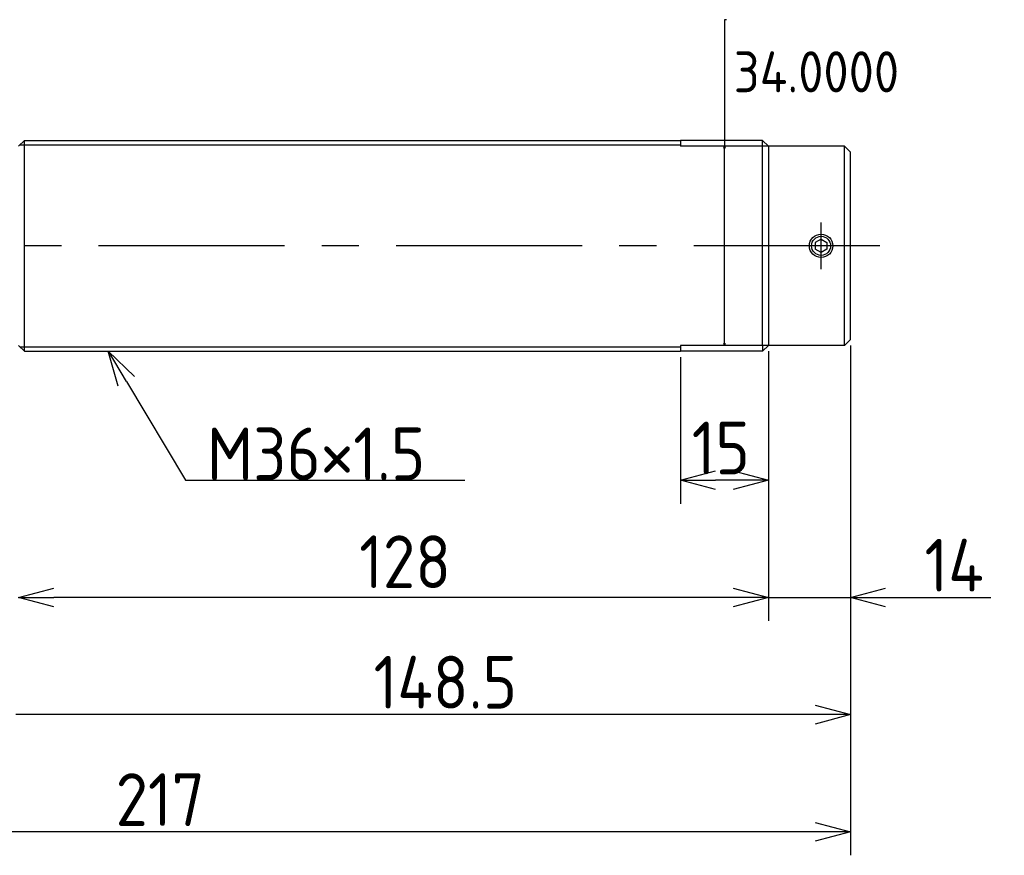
# Model space of a CAD drawing. Extents: x -49 to 475, y 116 to 276.
# Tile 3 of 3: x 307 to 475, y 116 to 259. Entities that reach past the tile are written whole.
import ezdxf

# ---------------------------------------------------------------- set-up
doc = ezdxf.new("R2010")
doc.units = 0
doc.header["$PDMODE"] = 3
doc.header["$PDSIZE"] = 2
doc.linetypes.add('CENTER', pattern=[50.8, 31.75, -6.35, 6.35, -6.35])
doc.linetypes.add('PHANTOM', pattern=[63.5, 31.75, -6.35, 6.35, -6.35, 6.35, -6.35])
doc.layers.get('0').update_dxf_attribs({"linetype": 'CONTINUOUS'})
doc.layers.get('DEFPOINTS').update_dxf_attribs({"linetype": 'CONTINUOUS'})
doc.layers.add('図形', color=7, linetype='CONTINUOUS')
doc.layers.add('寸法_文字', color=3, linetype='CONTINUOUS')
doc.layers.get('0').off()
doc.styles.add('DIMENSION', font='isocp.shx', dxfattribs={"bigfont": 'bigfont.shx'})
doc.dimstyles.get("Standard").update_dxf_attribs({"dimtxt": 0.18, "dimasz": 0.18, "dimexe": 0.18, "dimexo": 0.0625, "dimgap": 0.09, "dimtad": 0, "dimtih": 1, "dimtoh": 1, "dimzin": 0, "dimcen": 0.09, "dimazin": 3, "dimtfac": 1, "dimtofl": 0, "dimtmove": 0, "dimatfit": 3})

# ---------------------------------------------------------------- blocks, each defined once
blk = doc.blocks.new('_OPEN30')
at = {"color": 0, "linetype": 'BYBLOCK'}
for p, q in [((-1, 0.268), (0, 0)), ((0, 0), (-1, -0.268)), ((0, 0), (-1, 0))]:
    blk.add_line(p, q, dxfattribs=at)
blk = doc.blocks.new('*U16')
at = {"layer": '寸法_文字', "color": 3, "style": 'DIMENSION'}
blk.add_text('14', height=9, dxfattribs=at).set_placement((461.15, 161))
blk = doc.blocks.new('*D15')
at = {"layer": 'DEFPOINTS', "color": 0}
for p in [(448.5, 203.999985), (434.5, 202.999985), (434.5, 160)]:
    blk.add_point(p, dxfattribs=at)
at = {"layer": '寸法_文字', "color": 3}
for p, q in [((434.5, 201.999985), (434.5, 156)), ((448.5, 202.999985), (448.5, 156)), ((428.5, 160), (422.5, 160)), ((434.5, 160), (448.5, 160)), ((454.5, 160), (472.5, 160))]:
    blk.add_line(p, q, dxfattribs=at)
at = {"layer": '寸法_文字'}
blk.add_blockref('*U16', (0, 0), dxfattribs=at)
at = {"layer": '寸法_文字', "color": 3, "xscale": 6, "yscale": 6, "zscale": 6}
blk.add_blockref('_OPEN30', (434.5, 160), dxfattribs=at)
at = {"layer": '寸法_文字', "color": 3, "xscale": 6, "yscale": 6, "zscale": 6, "rotation": 180}
blk.add_blockref('_OPEN30', (448.5, 160), dxfattribs=at)
blk = doc.blocks.new('*U20')
at = {"layer": '寸法_文字', "color": 3, "style": 'DIMENSION'}
blk.add_text('217', height=9, dxfattribs=at).set_placement((323.06, 121))
blk = doc.blocks.new('*D19')
at = {"layer": 'DEFPOINTS', "color": 0}
for p in [(231.5, 210.999955), (448.5, 203.999985), (231.5, 120)]:
    blk.add_point(p, dxfattribs=at)
at = {"layer": '寸法_文字', "color": 3}
for p, q in [((231.5, 209.999955), (231.5, 116)), ((448.5, 202.999985), (448.5, 116)), ((442.5, 120), (237.5, 120))]:
    blk.add_line(p, q, dxfattribs=at)
at = {"layer": '寸法_文字'}
blk.add_blockref('*U20', (0, 0), dxfattribs=at)
at = {"layer": '寸法_文字', "color": 3, "xscale": 6, "yscale": 6, "zscale": 6, "rotation": 180}
blk.add_blockref('_OPEN30', (231.5, 120), dxfattribs=at)
at = {"layer": '寸法_文字', "color": 3, "xscale": 6, "yscale": 6, "zscale": 6}
blk.add_blockref('_OPEN30', (448.5, 120), dxfattribs=at)
blk = doc.blocks.new('*U25')
at = {"layer": '寸法_文字'}
blk.add_lwpolyline([(324.89, 196.86), (335, 180), (340, 180), (382.67, 180)], dxfattribs=at)
at = {"layer": '寸法_文字', "xscale": 6, "yscale": 6, "zscale": 6, "rotation": 120.9637565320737}
blk.add_blockref('_OPEN30', (321.8, 202), dxfattribs=at)
blk = doc.blocks.new('*U26')
at = {"layer": '寸法_文字', "style": 'DIMENSION'}
blk.add_text('M36×1.5', height=9, dxfattribs=at).set_placement((338.65, 180))
blk = doc.blocks.new('*U22')
at = {"layer": '寸法_文字', "color": 3, "style": 'DIMENSION'}
blk.add_text('15', height=9, dxfattribs=at).set_placement((421.41, 181))
blk = doc.blocks.new('*D21')
at = {"layer": 'DEFPOINTS', "color": 0}
for p in [(419.5, 201.999985), (434.5, 203.000005), (419.5, 180)]:
    blk.add_point(p, dxfattribs=at)
at = {"layer": '寸法_文字', "color": 3}
for p, q in [((434.5, 202.000005), (434.5, 176)), ((419.5, 200.999985), (419.5, 176)), ((428.5, 180), (425.5, 180))]:
    blk.add_line(p, q, dxfattribs=at)
at = {"layer": '寸法_文字'}
blk.add_blockref('*U22', (0, 0), dxfattribs=at)
at = {"layer": '寸法_文字', "color": 3, "xscale": 6, "yscale": 6, "zscale": 6, "rotation": 180}
blk.add_blockref('_OPEN30', (419.5, 180), dxfattribs=at)
at = {"layer": '寸法_文字', "color": 3, "xscale": 6, "yscale": 6, "zscale": 6}
blk.add_blockref('_OPEN30', (434.5, 180), dxfattribs=at)
blk = doc.blocks.new('*D34')
at = {"layer": 'DEFPOINTS', "color": 0}
for p in [(427, 237), (427, 237), (427, 203)]:
    blk.add_point(p, dxfattribs=at)
at = {"layer": '寸法_文字', "color": 0}
for p, q in [((427.36, 258.58), (427, 258.58)), ((427, 258.58), (427, 237)), ((426.87, 237), (426.64, 237)), ((427, 203.36), (427, 236.64)), ((426.87, 203), (426.64, 203))]:
    blk.add_line(p, q, dxfattribs=at)
at = {"layer": '寸法_文字', "color": 0, "xscale": 0.36, "yscale": 0.36, "zscale": 0.36}
for p, rotation in [((427, 237), 90), ((427, 203), 270)]:
    blk.add_blockref('_OPEN30', p, dxfattribs=dict(at, rotation=rotation))
at = {"layer": '寸法_文字', "color": 0, "style": 'DIMENSION'}
blk.add_text('34.0000', height=7, dxfattribs=at).set_placement((428.59, 246.19))

msp = doc.modelspace()

# ---------------------------------------------------------------- linework, layer by layer
at = {"layer": '図形'}
for p, q in [((306.50002, 236.999985), (307.50002, 237.999985)), ((307.5, 237.999985), (419.5, 237.999985)), ((307.50008, 201.999985), (307.50008, 237.999985)), ((419.5, 237.999985), (419.5, 237)), ((434.5, 237), (419.5, 237)), ((433.5, 220), (433.5, 237)), ((434.5, 236.999985), (434.5, 202.999985)), ((447.5, 236.999985), (434.5, 236.999985)), ((447.499969, 202.999965), (447.499969, 236.999965)), ((447.499992, 236.999985), (448.499992, 235.999985)), ((448.5, 203.999985), (448.5, 235.999985)), ((443.5, 221.154695), (442.499992, 220.577335)), ((442.5, 220.577335), (442.5, 219.422635)), ((443.5, 221.154695), (444.500008, 220.577335)), ((444.5, 220.577335), (444.5, 219.422635)), ((433.5, 203), (433.5, 220)), ((443.500008, 218.845295), (442.5, 219.422635)), ((444.5, 219.422635), (443.499992, 218.845295)), ((448.499992, 203.999985), (447.499992, 202.999985)), ((306.50002, 203.000005), (307.50002, 202.000005)), ((307.5, 201.999985), (419.5, 201.999985)), ((434.5, 203), (419.5, 203)), ((419.5, 203), (419.5, 201.999985)), ((447.5, 202.999985), (434.5, 202.999985))]:
    msp.add_line(p, q, dxfattribs=at)
at = {"layer": '図形', "color": 3}
for p, q in [((306.75, 237.249985), (419.5, 237.249985)), ((306.75, 202.749985), (419.5, 202.749985))]:
    msp.add_line(p, q, dxfattribs=at)
at = {"layer": '図形', "color": 6, "linetype": 'PHANTOM'}
for p, q in [((433.5, 237.999985), (419.5, 237.999985)), ((434.5, 236.999985), (433.5, 237.999985)), ((433.5, 237), (433.5, 237.999985)), ((433.5, 201.999985), (419.5, 201.999985)), ((433.5, 201.999985), (434.5, 203.000005)), ((433.5, 203), (433.5, 201.999985))]:
    msp.add_line(p, q, dxfattribs=at)
at = {"layer": '図形', "color": 3, "linetype": 'CENTER'}
for p, q in [((443.5, 215.999985), (443.5, 223.999985)), ((453.5, 220), (227.969158, 220))]:
    msp.add_line(p, q, dxfattribs=at)
at = {"layer": '図形'}
msp.add_circle((443.5, 219.999985), 2, dxfattribs=at)
at = {"layer": '図形', "color": 3}
msp.add_circle((443.5, 219.999985), 1.625, dxfattribs=at)
at = {"layer": '寸法_文字', "color": 3}
for p, q in [((434.5, 201.999985), (434.5, 156)), ((448.5, 202.999985), (448.5, 136)), ((428.5, 160), (312.5, 160)), ((442.5, 140), (306, 140))]:
    msp.add_line(p, q, dxfattribs=at)

# ---------------------------------------------------------------- block references
at = {"layer": '寸法_文字'}
for name in ['*U25', '*U26']:
    msp.add_blockref(name, (0, 0), dxfattribs=at)
at = {"layer": '寸法_文字', "color": 3, "xscale": 6, "yscale": 6, "zscale": 6, "rotation": 180}
msp.add_blockref('_OPEN30', (306.5, 160), dxfattribs=at)
at = {"layer": '寸法_文字', "color": 3, "xscale": 6, "yscale": 6, "zscale": 6}
for p in [(434.5, 160), (448.5, 140)]:
    msp.add_blockref('_OPEN30', p, dxfattribs=at)

# ---------------------------------------------------------------- texts
at = {"layer": '寸法_文字', "color": 3, "style": 'DIMENSION'}
for s, p in [('128', (364.641659, 161.586118)), ('148.5', (367.100529, 141.03202))]:
    msp.add_text(s, height=9, dxfattribs=at).set_placement(p)

# ---------------------------------------------------------------- dimensions: what is measured, and where the dimension line sits
at = {"layer": '寸法_文字'}
dim = msp.add_linear_dim(base=(427, 237), p1=(427, 203), p2=(427, 237), angle=90, dimstyle='Standard', override={"dimscale": 2, "dimtxt": 3.5, "dimblk": 'OPEN30', "dimtmove": 1, "dimtzin": 0}, dxfattribs=at)
dim.commit()
dim.dimension.update_dxf_attribs({"geometry": '*D34', "text_midpoint": (430.230853, 258.584542), "dimtype": 128})
for base, p2, picture, middle in [((231.5, 120), (231.5, 210.999955), '*D19', (331.5, 120)), ((434.5, 160), (434.5, 202.999985), '*D15', (467, 160))]:
    dim = msp.add_linear_dim(base=base, p1=(448.5, 203.999985), p2=p2, dimstyle='Standard', override={"dimscale": 2}, dxfattribs=at)
    dim.commit()
    dim.dimension.update_dxf_attribs({"geometry": picture, "text_midpoint": middle, "dimtype": 128})
dim = msp.add_linear_dim(base=(419.5, 180), p1=(434.5, 203.000005), p2=(419.5, 201.999985), dimstyle='Standard', override={"dimscale": 2}, dxfattribs=at)
dim.commit()
dim.dimension.update_dxf_attribs({"geometry": '*D21', "text_midpoint": (427, 185.5)})

doc.saveas('drawing.dxf')
